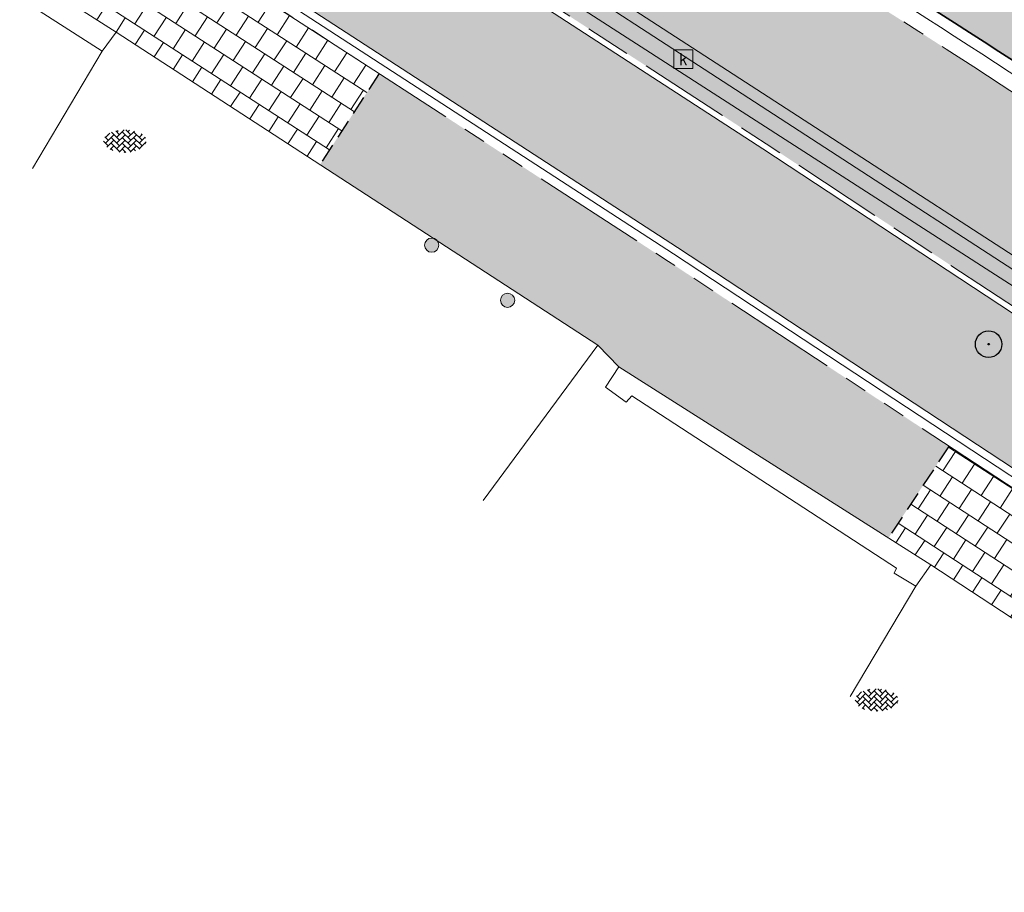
# Model space of a CAD drawing. Header units: metres. Extents: x 187916 to 189411, y 333285 to 334910.
# Tile 108 of 256: x 188230 to 188243, y 334512 to 334524. Entities that reach past the tile are written whole.
import ezdxf
from ezdxf.enums import TextEntityAlignment as Align

# ---------------------------------------------------------------- set-up
doc = ezdxf.new("R2010")
doc.units = ezdxf.units.M
for name, pattern in [('DASHED2', [0.375, 0.25, -0.125]), ('VH-OPSLUITBAND_100X200', [16, 8, -2, 4, -2]), ('VH-TROTTOIRBAND_180-200', [20, 10, -2, 2, -2, 2, -2])]:
    doc.linetypes.add(name, pattern=pattern)
for name, color, linetype, lineweight in [('B-ME-GR-BOOM-S', 253, 'Continuous', 25), ('B-ME-IE-MEUBILAIR_WEGMEUBILAIR_PAAL-S', 253, 'Continuous', 18), ('B-ME-IE-TERREINAFSCHEIDING_KUNSTMATIG_MUUR-G', 253, 'IE-TERREINAFSCHEIDING-KUNSTMATIG-DICHT', 18), ('B-ME-RI-HWA_KOLK-S', 253, 'Continuous', 25), ('B-ME-VH-KANTOPSLUITING_ACHTERKANTBAND-G', 253, 'Continuous', 18), ('B-ME-VH-VERHARDING_ASFALT-G', 253, 'Continuous', 18), ('B-ME-VH-VERHARDING_BETONSTRAATSTEEN-G', 253, 'Continuous', 18), ('B-ME-VH-VERHARDING_BETONSTRAATSTEEN-S', 253, 'Continuous', 25), ('B-ME-VH-VERHARDING_TEGEL-G', 253, 'Continuous', 18), ('N-WE-GR-HAAG-HG01-A', 96, 'Continuous', 35), ('N-WE-VH-GOOT_TEGEL-G', 170, 'Continuous', 35), ('N-WE-VH-KANTOPSLUITING_OPSLUITBAND_80X200-G', 30, 'VH-OPSLUITBAND_100X200', 15), ('N-WE-VH-KANTOPSLUITING_RIJWIELPADBAND_4-12 200-G', 94, 'VH-TROTTOIRBAND_180-200', 15), ('N-WE-VH-KANTOPSLUITING_TROTTOIRBAND_180 200-G', 251, 'VH-TROTTOIRBAND_180-200', 15), ('N-WE-VH-KANTOPSLUITING_VOORKANTBAND-G', 7, 'Continuous', 15), ('N-WE-VH-KANTVERHARDING_STREKLAAG_BSS-G', 60, 'Continuous', 18), ('N-WE-VH-VERHARDING_ASFALT_RIJWEG-A', 251, 'Continuous', 18), ('N-WE-VH-VERHARDING_BETONSTRAATSTEEN-ROOD-A', 11, 'Continuous', 18), ('N-WE-VH-VERHARDING_TEGEL-A', 254, 'Continuous', 5), ('N-WE-VH-VERHARDING_TEGEL_300x300x60-A', 251, 'Continuous', 5)]:
    doc.layers.add(name, color=color, linetype=linetype, lineweight=lineweight)
doc.layers.add('N-WE-VH-MATERIAALSCHEIDING-G', color=7, linetype='DASHED2')
doc.styles.add('NLCS-ISO', font='NLCS-ISO.ttf')
doc.linetypes.add('IE-TERREINAFSCHEIDING-KUNSTMATIG-DICHT', pattern='A,8,-1,[82,NLCS.SHX,S=0.75,R=90,X=0,Y=0],-1', length=10)

# ---------------------------------------------------------------- blocks, each defined once
blk = doc.blocks.new('SRI-KOLK-SO')
at = {"color": 0, "linetype": 'ByBlock', "lineweight": 18}
blk.add_lwpolyline([(-1.125, -1.125), (1.125, -1.125), (1.125, 1.125), (-1.125, 1.125)], close=True, dxfattribs=at)
at = {"color": 0, "linetype": 'ByBlock', "lineweight": 18, "style": 'NLCS-ISO'}
blk.add_text('k', height=1.5, dxfattribs=at).set_placement((0, 0), align=Align.MIDDLE_CENTER)
blk = doc.blocks.new('SGR-BOOM_01')
at = {"ltscale": 0.1}
h = blk.add_hatch(color=256, dxfattribs=at)
edge = h.paths.add_edge_path()
edge.add_arc((7.366995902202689e-12, -5.115907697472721e-12), 0.15, 0, 360)
for centre, radius in [((0, 0), 2.5), ((7.366995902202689e-12, -5.115907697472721e-12), 0.04499999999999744)]:
    blk.add_circle(centre, radius)
blk.add_circle((7.366995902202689e-12, -5.115907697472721e-12), 0.15, dxfattribs=at)
blk = doc.blocks.new('SIE-WEG_PAAL_ALGEMEEN_TYPE_01-SO')
h = blk.add_hatch(color=256)
edge = h.paths.add_edge_path()
edge.add_arc((2.273736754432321e-16, 0), 0.1875, 0, 360)
at = {"ltscale": 0.5}
blk.add_circle((2.273736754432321e-16, 0), 0.1875, dxfattribs=at)
blk = doc.blocks.new('SVH-BSS_KEIFORMAAT_KEPER-SO')
at = {"ltscale": 0.1}
for p, q in [((-2.227386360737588, 0.7424621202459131), (-0.2128896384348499, 2.756958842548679)), ((-2.227386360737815, 2.227386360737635), (-1.846044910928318, 2.608727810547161)), ((0.2160084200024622, 2.753840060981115), (1.484924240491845, 1.484924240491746)), ((0.742462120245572, 2.227386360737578), (1.196639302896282, 2.681563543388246)), ((-5.336050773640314, 0.881278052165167), (-4.454772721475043, -7.582823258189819e-14)), ((-5.197234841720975, 0.7424621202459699), (-4.025666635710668, 1.914030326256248)), ((-5.197234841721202, -0.7424621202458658), (-2.969848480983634, 1.48492424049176)), ((-4.812064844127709, -1.842216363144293), (-2.969848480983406, 3.785860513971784e-14)), ((-4.564991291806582, 1.595142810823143), (-4.454772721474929, 1.484924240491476)), ((-3.712310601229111, 0.7424621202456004), (-1.484924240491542, -1.484924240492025)), ((-3.597206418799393, 2.112282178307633), (-1.484924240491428, -2.747801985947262e-13)), ((-2.477046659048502, 2.477046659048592), (-1.484924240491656, 1.484924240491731)), ((-2.227386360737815, -0.7424621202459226), (-2.463584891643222e-13, 1.484924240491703)), ((-2.227386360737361, -2.227386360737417), (2.083888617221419e-13, 2.083888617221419e-13)), ((-0.7424621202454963, 2.227386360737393), (1.484924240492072, -2.321476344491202e-13)), ((-0.7424621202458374, 0.7424621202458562), (1.484924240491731, -1.48492424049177)), ((0.7424621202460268, 0.7424621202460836), (2.445993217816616, 2.445993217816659)), ((0.7424621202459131, -0.7424621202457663), (2.969848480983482, 1.48492424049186)), ((0.7424621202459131, -2.227386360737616), (2.969848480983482, 9.43689570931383e-15)), ((2.227386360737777, 2.22738636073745), (4.454772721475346, -1.753042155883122e-13)), ((2.227386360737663, 0.7424621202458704), (4.454772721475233, -1.484924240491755)), ((3.7123106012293, 0.7424621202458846), (4.50164561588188, 1.531797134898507)), ((3.7123106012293, -0.7424621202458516), (5.246882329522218, 0.7921096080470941)), ((4.221158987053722, 1.718537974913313), (4.45477272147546, 1.484924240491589)), ((5.197234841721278, 0.7424621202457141), (5.392160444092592, 0.5475365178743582)), ((-5.734817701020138, -0.2048792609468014), (-4.454772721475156, -1.484924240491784)), ((-3.894231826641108, -2.40930758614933), (-2.969848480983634, -1.484924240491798)), ((-3.712310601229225, -0.742462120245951), (-1.484924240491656, -2.969848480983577)), ((-3.712310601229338, -2.227386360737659), (-3.270758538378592, -2.668938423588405)), ((-1.594092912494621, -3.079017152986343), (9.470202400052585e-14, -1.484924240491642)), ((-0.74246212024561, -0.74246212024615), (1.484924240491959, -2.969848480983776)), ((-0.7424621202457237, -2.227386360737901), (0.2141389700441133, -3.18398745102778)), ((1.364972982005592, -3.089799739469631), (2.969848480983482, -1.484924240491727)), ((2.227386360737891, -0.7424621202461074), (3.843627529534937, -2.358703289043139)), ((2.22738636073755, -2.227386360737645), (2.78091825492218, -2.780918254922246)), ((3.712310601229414, -2.227386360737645), (5.574234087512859, -0.3654628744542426)), ((5.197234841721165, -0.7424621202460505), (5.40549668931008, -0.950723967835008)), ((-0.2171522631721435, -3.18700074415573), (9.470202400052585e-14, -2.969848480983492))]:
    blk.add_line(p, q, dxfattribs=at)
at = {"style": 'NLCS-ISO'}
blk.add_attdef('FORMAAT', text='', height=1.8, dxfattribs=at).set_placement((-5.834817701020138, -0.2150483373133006), align=Align.MIDDLE_RIGHT)
blk.add_attdef('KLEUR', text='', height=1.8, dxfattribs=at).set_placement((5.824648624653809, -0.2150483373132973), align=Align.MIDDLE_LEFT)
at = {"style": 'NLCS-ISO', "flags": 1}
blk.add_attdef('FUNCTIE', text='', height=1.8, dxfattribs=at).set_placement((0.1159930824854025, -3.584775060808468), align=Align.MIDDLE_CENTER)
blk = doc.blocks.new('DTM')
at = {"layer": 'B-ME-IE-TERREINAFSCHEIDING_KUNSTMATIG_MUUR-G', "ltscale": 0.2, "flags": 128}
for points in [[(188231.3310000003, 334523.6480000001), (188223.4240000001, 334528.6809999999)], [(188231.1480000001, 334523.3969999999), (188223.2889999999, 334528.4309999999)], [(188231.3310000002, 334523.648), (188231.148, 334523.3969999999)], [(188237.954, 334519.2370000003), (188237.7799999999, 334518.9690000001)], [(188242.0630000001, 334516.6290000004), (188237.954, 334519.2370000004)], [(188237.7799999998, 334518.9690000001), (188238.051, 334518.7730000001)], [(188238.0510000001, 334518.7730000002), (188238.1230000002, 334518.8560000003)], [(188241.6099999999, 334516.5869999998), (188238.1230000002, 334518.8560000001)], [(188241.5800000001, 334516.5219999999), (188241.61, 334516.5869999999)], [(188242.0630000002, 334516.6290000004), (188241.8670000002, 334516.3470000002)], [(188241.8670000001, 334516.347), (188241.58, 334516.5219999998)]]:
    blk.add_lwpolyline(points, dxfattribs=at)
at = {"layer": 'B-ME-VH-KANTOPSLUITING_ACHTERKANTBAND-G', "ltscale": 0.2, "flags": 128}
blk.add_lwpolyline([(188272.6039999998, 334491.6299999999), (188273.318, 334493.8029999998), (188273.3390000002, 334496.1669999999), (188272.852, 334498.4410000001), (188271.8879999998, 334500.5279999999), (188270.5049999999, 334502.3429999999), (188268.7429999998, 334503.8130000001), (188267.733, 334504.4810000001), (188267.486, 334504.0980000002), (188266.2340000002, 334504.9050000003), (188266.486, 334505.2760000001), (188258.202, 334510.591), (188248.923, 334516.5949999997), (188246.4920000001, 334518.1310000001), (188246.327, 334517.8790000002), (188243.8160000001, 334519.5049999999), (188243.986, 334519.7590000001), (188235.983, 334524.9169999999), (188235.8199999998, 334524.6710000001), (188232.6639999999, 334526.679), (188232.8339999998, 334526.9380000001), (188225.3100000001, 334531.8059999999)], dxfattribs=at)
at = {"layer": 'B-ME-VH-VERHARDING_ASFALT-G', "ltscale": 0.2, "flags": 128}
blk.add_lwpolyline([(188272.9249999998, 334491.4739999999), (188273.662, 334493.7560000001), (188273.6749999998, 334496.2310000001), (188273.165, 334498.585), (188272.196, 334500.719), (188270.7609999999, 334502.577), (188268.9130000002, 334504.1060000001), (188267.9359999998, 334504.7570000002), (188266.662, 334505.568), (188258.4249999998, 334510.895), (188249.1529999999, 334516.841), (188246.6850000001, 334518.4350000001), (188244.1570000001, 334520.0490000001), (188236.159, 334525.2400000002), (188233.0249999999, 334527.2250000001), (188225.446, 334532.0779999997), (188217.8650000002, 334536.983), (188208.3530000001, 334543.085), (188203.0589999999, 334546.4670000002), (188197.6239999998, 334549.9819999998), (188189.6060000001, 334555.1039999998), (188180.355, 334561.0320000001), (188174.6570000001, 334564.6979999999)], dxfattribs=at)
at = {"layer": 'B-ME-VH-VERHARDING_BETONSTRAATSTEEN-G', "ltscale": 0.2, "flags": 128}
for points in [[(188272.7930000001, 334491.5449999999), (188273.5350000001, 334493.7850000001), (188273.5439999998, 334496.1940000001), (188273.0499999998, 334498.497), (188272.0690000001, 334500.6669999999), (188270.6499999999, 334502.4819999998), (188268.838, 334503.9739999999), (188267.8459999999, 334504.6359999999), (188266.5789999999, 334505.4640000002), (188258.3190000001, 334510.7590000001), (188249.0520000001, 334516.733), (188246.611, 334518.298), (188244.071, 334519.9210000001), (188236.088, 334525.105), (188232.9419999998, 334527.0949999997), (188225.375, 334531.9300000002), (188217.7629999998, 334536.8369999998), (188208.2689999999, 334542.9419999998), (188202.9709999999, 334546.3429999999), (188197.5269999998, 334549.852), (188189.5070000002, 334554.9709999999), (188180.2629999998, 334560.9079999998), (188174.571, 334564.5619999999)], [(188231.148, 334523.3969999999), (188230.2310000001, 334521.8509999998)], [(188237.6779999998, 334519.5260000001), (188236.165, 334517.4789999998)], [(188241.8670000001, 334516.3470000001), (188241.0019999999, 334514.8930000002)]]:
    blk.add_lwpolyline(points, dxfattribs=at)
at = {"layer": 'B-ME-VH-VERHARDING_TEGEL-G', "ltscale": 0.2, "flags": 128}
for points in [[(188231.3310000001, 334523.6479999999), (188237.6779999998, 334519.5260000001), (188237.9539999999, 334519.2370000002)], [(188242.0629999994, 334516.6290000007), (188244.1940000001, 334515.2319999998), (188244.3939999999, 334515.1260000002)]]:
    blk.add_lwpolyline(points, dxfattribs=at)
at = {"layer": 'B-ME-GR-BOOM-S', "xscale": 0.07, "yscale": 0.07, "zscale": 0.07}
blk.add_blockref('SGR-BOOM_01', (188242.825, 334519.537), dxfattribs=at)
at = {"layer": 'B-ME-IE-MEUBILAIR_WEGMEUBILAIR_PAAL-S', "xscale": 0.5, "yscale": 0.5, "zscale": 0.5}
for p in [(188235.489, 334520.841), (188236.488, 334520.116)]:
    blk.add_blockref('SIE-WEG_PAAL_ALGEMEEN_TYPE_01-SO', p, dxfattribs=at)
at = {"layer": 'B-ME-RI-HWA_KOLK-S', "xscale": 0.11, "yscale": 0.11, "zscale": 0.11}
blk.add_blockref('SRI-KOLK-SO', (188238.804, 334523.292), dxfattribs=at)
at = {"layer": 'B-ME-VH-VERHARDING_BETONSTRAATSTEEN-S', "xscale": 0.05, "yscale": 0.05, "zscale": 0.05}
for p in [(188231.45, 334522.223), (188241.353, 334514.859)]:
    blk.add_blockref('SVH-BSS_KEIFORMAAT_KEPER-SO', p, dxfattribs=at)
blk = doc.blocks.new('ontwerp Wilhelmina- & Engelenkampstraat')
at = {"layer": 'N-WE-GR-HAAG-HG01-A', "transparency": 33554610}
h = blk.add_hatch(color=256, dxfattribs=at)
h.dxf.hatch_style = 1
h.paths.add_polyline_path([(188244.2908689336, 334522.1233333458, 0.009985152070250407), (188243.3508601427, 334522.7189028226, 0.0134728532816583), (188237.4907333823, 334526.3586303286, 0.4004742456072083), (188237.087774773, 334526.2630109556), (188236.9874374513, 334526.3288344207), (188235.9530600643, 334524.7361140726), (188239.8934220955, 334522.1770826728), (188243.3364949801, 334519.9108522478), (188244.4761075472, 334521.6422600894), (188244.3758706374, 334521.7082340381, 0.4134534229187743)])
at = {"layer": 'N-WE-VH-VERHARDING_ASFALT_RIJWEG-A', "transparency": 33554610}
h = blk.add_hatch(color=256, dxfattribs=at)
h.dxf.hatch_style = 1
edge = h.paths.add_edge_path()
edge.add_line((188163.8208333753, 334580.6406240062), (188159.2952212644, 334575.7984076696))
edge.add_line((188159.2952212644, 334575.7984076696), (188174.5957356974, 334565.9704214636))
edge.add_line((188174.5957356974, 334565.9704214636), (188208.8839609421, 334543.8760752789))
edge.add_arc((188265.1432202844, 334630.8183515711), 103.5570551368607, 237.0935993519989, 239.2286548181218)
edge.add_arc((189667.3076695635, 336961.7811804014), 2823.749582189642, 238.9808935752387, 239.4819934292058)
edge.add_line((188233.3818636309, 334529.2067239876), (188237.2558465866, 334526.9002472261))
edge.add_arc((188172.8948845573, 334415.8189779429), 128.3798341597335, 56.614742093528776, 59.911814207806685, ccw=False)
edge.add_arc((188228.9109722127, 334498.8883011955), 28.21409776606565, 55.4845922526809, 58.773180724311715, ccw=False)
edge.add_line((188244.8978654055, 334522.1359797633), (188270.2099100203, 334505.7794106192))
edge.add_arc((188264.7010883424, 334497.2544241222), 10.15000054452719, 13.737900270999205, 57.129572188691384, ccw=False)
edge.add_line((188274.5607201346, 334499.6648539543), (188285.3916733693, 334492.8307818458))
edge.add_arc((188287.0274187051, 334482.813442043), 10.15001278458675, 56.479027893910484, 99.27405743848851, ccw=False)
edge.add_line((188292.6326838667, 334491.2753426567), (188328.2332900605, 334467.6895627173))
edge.add_arc((188166.0016867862, 334216.8707131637), 298.7125514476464, 47.8039201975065, 57.10489379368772, ccw=False)
edge.add_arc((188346.5713980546, 334415.6696875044), 30.15000000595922, 31.86626050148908, 48.27499196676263, ccw=False)
edge.add_arc((188363.5941228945, 334425.9773084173), 10.25375049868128, 32.663466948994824, 33.16756871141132, ccw=False)
edge.add_arc((188363.7680247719, 334425.9005759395), 10.15000001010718, 9.405490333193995, 33.55795590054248, ccw=False)
edge.add_arc((188373.1107148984, 334427.4481680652), 0.680000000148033, -65.24652159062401, 9.405490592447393, ccw=False)
edge.add_line((188373.39544101, 334426.8306479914), (188373.3535042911, 334426.8064665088))
edge.add_line((188373.3535042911, 334426.8064665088), (188373.0122377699, 334426.6096859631))
edge.add_arc((188366.2889411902, 334422.7187079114), 7.76803881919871, 0.9923180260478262, 30.05928364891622, ccw=False)
edge.add_line((188374.0558150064, 334422.853237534), (188385.6760825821, 334436.9428109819))
edge.add_arc((188384.9421657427, 334443.9042308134), 6.99999999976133, 238.676415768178, 276.0182515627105, ccw=False)
edge.add_line((188381.3030702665, 334437.9245164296), (188374.3090535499, 334441.7971089))
edge.add_line((188374.3090535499, 334441.7971089), (188374.1759859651, 334441.5785117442))
edge.add_arc((188373.7240602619, 334441.8357337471), 0.5199999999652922, 236.9865645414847, 330.35281892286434, ccw=False)
edge.add_arc((188428.1308333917, 334525.1050683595), 99.98797832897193, 235.55122826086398, 236.8408409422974, ccw=False)
edge.add_arc((188411.6700745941, 334501.8726051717), 71.51970141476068, 233.64609065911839, 235.89746209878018, ccw=False)
edge.add_arc((188411.670100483, 334501.8726410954), 71.51974569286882, 233.2495609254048, 233.64609101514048, ccw=False)
edge.add_arc((188457.7549952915, 334568.1260296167), 152.2034652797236, 230.5042180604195, 234.2720138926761, ccw=False)
edge.add_arc((188166.9569656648, 334218.1136175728), 302.8501405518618, 50.16648870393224, 50.26164584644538)
edge.add_arc((188166.9570554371, 334218.113725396), 302.8500002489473, 50.26164586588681, 51.22502147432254)
edge.add_arc((188166.9539407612, 334218.1098417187), 302.854978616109, 51.22502222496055, 51.3192961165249)
edge.add_arc((188167.7827901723, 334219.1716967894), 301.508037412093, 51.31614081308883, 52.74067650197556)
edge.add_arc((188166.9798580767, 334218.1437757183), 302.8122778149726, 52.73751119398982, 52.83170123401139)
edge.add_arc((188166.9570555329, 334218.113725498), 302.8500001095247, 52.83169831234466, 54.43051335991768)
edge.add_arc((188166.9767697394, 334218.1413522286), 302.8160606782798, 54.43050684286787, 54.52539666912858)
edge.add_arc((188160.6555547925, 334209.0669401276), 313.8745045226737, 54.54701659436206, 57.10245107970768)
edge.add_line((188331.1328921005, 334472.609502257), (188320.0936543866, 334479.922007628))
edge.add_arc((188323.4852573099, 334485.0441346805), 6.143220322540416, 221.5045135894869, 236.48957065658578, ccw=False)
edge.add_arc((188319.5511004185, 334481.5629375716), 0.8899999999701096, 137.6692106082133, 221.5046791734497, ccw=False)
edge.add_line((188318.8931507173, 334482.1622723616), (188319.2594146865, 334482.6371719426))
edge.add_line((188319.2594146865, 334482.6371719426), (188319.2912123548, 334482.6784009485))
edge.add_arc((188340.6890844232, 334510.7641414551), 35.30832407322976, 218.5773896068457, 232.6970680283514, ccw=False)
edge.add_arc((188279.0883320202, 334513.8429033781), 42.25714136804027, 321.20296164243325, 323.56659149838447, ccw=False)
edge.add_arc((188310.4726214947, 334488.8679822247), 2.15802668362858, 242.7824537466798, 315.8976350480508, ccw=False)
edge.add_line((188309.4856042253, 334486.9489001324), (188295.3438852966, 334496.3165348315))
edge.add_line((188295.3438852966, 334496.3165348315), (188286.6449701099, 334501.9456440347))
edge.add_line((188286.6449701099, 334501.9456440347), (188245.2759046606, 334528.678213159))
edge.add_arc((188189.2378963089, 334441.9585258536), 103.2500002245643, 57.12957376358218, 59.23144345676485)
edge.add_line((188242.0576432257, 334530.6751358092), (188236.73552821, 334533.8437957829))
edge.add_arc((182886.7756591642, 325560.3118348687), 10447.31288197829, 59.19688513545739, 59.33512800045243)
edge.add_line((188215.0687000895, 334546.7260098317), (188212.1448451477, 334548.5376449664))
edge.add_line((188212.1448451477, 334548.5376449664), (188202.8877957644, 334554.5207101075))
edge.add_line((188202.8877957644, 334554.5207101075), (188173.134058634, 334573.6931625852))
edge.add_line((188173.134058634, 334573.6931625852), (188171.667712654, 334574.6976989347))
edge.add_arc((188421.3357456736, 334919.3221964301), 425.5586575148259, 233.19857496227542, 234.07802403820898, ccw=False)
edge.add_line((188166.4075921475, 334578.5703695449), (188163.8279358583, 334580.6347157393))
edge.add_line((188163.8279358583, 334580.6347157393), (188163.8208333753, 334580.6406240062))
at = {"layer": 'N-WE-VH-VERHARDING_BETONSTRAATSTEEN-ROOD-A', "transparency": 33554610}
h = blk.add_hatch(color=11, dxfattribs=at)
h.dxf.hatch_style = 1
edge = h.paths.add_edge_path()
edge.add_arc((188270.332567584, 334495.2359531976), 4.01840035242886, 341.6529269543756, 416.7021785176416)
edge.add_arc((188270.3325658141, 334495.2359543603), 4.018400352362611, -18.34911897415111, 56.702148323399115, ccw=False)
edge.add_arc((188264.7010888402, 334497.2544243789), 9.999999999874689, 340.8314171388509, 340.8322362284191)
edge = h.paths.add_edge_path()
edge.add_arc((188148.770241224, 334564.1394932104), 12.09999999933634, 57.63015956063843, 89.30733865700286)
edge.add_line((188148.9165172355, 334576.2386090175), (188148.9370684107, 334577.938484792))
edge.add_arc((188148.7702412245, 334564.1394932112), 13.79999999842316, 57.630159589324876, 89.30733865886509, ccw=False)
edge.add_line((188156.1585166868, 334575.7951092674), (188165.274457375, 334570.0166861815))
edge.add_line((188165.274457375, 334570.0166861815), (188169.8198914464, 334567.1086563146))
edge.add_line((188169.8198914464, 334567.1086563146), (188171.511029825, 334565.9779010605))
edge.add_line((188171.511029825, 334565.9779010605), (188172.8852863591, 334565.1012805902))
edge.add_line((188172.8852863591, 334565.1012805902), (188189.066450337, 334554.7569305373))
edge.add_line((188189.066450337, 334554.7569305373), (188194.1878845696, 334551.4665076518))
edge.add_line((188194.1878845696, 334551.4665076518), (188201.1790287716, 334547.0002215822))
edge.add_line((188201.1790287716, 334547.0002215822), (188204.1699773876, 334545.0015735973))
edge.add_line((188204.1699773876, 334545.0015735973), (188207.8265481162, 334542.6269838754))
edge.add_line((188207.8265481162, 334542.6269838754), (188215.6547227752, 334537.6455997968))
edge.add_line((188215.6547227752, 334537.6455997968), (188224.3779567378, 334532.0578415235))
edge.add_line((188224.3779567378, 334532.0578415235), (188225.2379334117, 334531.4974632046))
edge.add_line((188225.2379334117, 334531.4974632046), (188233.1427692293, 334526.4658407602))
edge.add_line((188233.1427692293, 334526.4658407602), (188239.8496435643, 334522.1101237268))
edge.add_line((188239.8496435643, 334522.1101237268), (188248.511649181, 334516.4087920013))
edge.add_line((188248.511649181, 334516.4087920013), (188250.7467074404, 334514.9210303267))
edge.add_line((188250.7467074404, 334514.9210303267), (188255.6112174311, 334511.7728785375))
edge.add_line((188255.6112174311, 334511.7728785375), (188256.3588268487, 334511.2878343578))
edge.add_line((188256.3588268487, 334511.2878343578), (188261.1983553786, 334508.1523159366))
edge.add_line((188261.1983553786, 334508.1523159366), (188268.3147183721, 334503.5103458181))
edge.add_line((188268.3147183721, 334503.5103458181), (188273.2914312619, 334500.2531944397))
edge.add_arc((188273.5652412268, 334500.6715580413), 0.4999999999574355, 236.7961170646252, 381.0816675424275)
edge.add_arc((188264.7010888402, 334497.2544243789), 9.999999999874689, -13.01039675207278, 21.081667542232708, ccw=False)
edge.add_arc((188270.3325660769, 334495.2359545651), 4.118400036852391, 356.7594048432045, 416.7032974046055)
edge.add_line((188272.5934635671, 334498.6782737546), (188272.3604773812, 334498.8307581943))
edge.add_line((188272.3604773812, 334498.8307581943), (188271.5237501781, 334499.378378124))
edge.add_line((188271.5237501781, 334499.378378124), (188267.3942402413, 334502.0810534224))
edge.add_line((188267.3942402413, 334502.0810534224), (188264.1115089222, 334504.2222952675))
edge.add_line((188264.1115089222, 334504.2222952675), (188260.7611897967, 334506.4076229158))
edge.add_line((188260.7611897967, 334506.4076229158), (188260.2332122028, 334506.7520092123))
edge.add_line((188260.2332122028, 334506.7520092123), (188255.4335565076, 334509.8616945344))
edge.add_line((188255.4335565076, 334509.8616945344), (188254.6867637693, 334510.3462088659))
edge.add_line((188254.6867637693, 334510.3462088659), (188249.8141395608, 334513.4996119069))
edge.add_line((188249.8141395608, 334513.4996119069), (188249.0920431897, 334513.979857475))
edge.add_line((188249.0920431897, 334513.979857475), (188247.6052413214, 334514.969945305))
edge.add_line((188247.6052413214, 334514.969945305), (188238.7286873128, 334520.811070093))
edge.add_line((188238.7286873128, 334520.811070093), (188232.2233639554, 334525.0358917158))
edge.add_line((188232.2233639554, 334525.0358917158), (188224.3174298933, 334530.0682132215))
edge.add_line((188224.3174298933, 334530.0682132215), (188223.4554115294, 334530.6299219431))
edge.add_line((188223.4554115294, 334530.6299219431), (188214.7399082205, 334536.2127282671))
edge.add_line((188214.7399082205, 334536.2127282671), (188206.9072550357, 334541.1969622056))
edge.add_line((188206.9072550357, 334541.1969622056), (188203.2347351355, 334543.5819093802))
edge.add_line((188203.2347351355, 334543.5819093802), (188200.2488350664, 334545.5771837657))
edge.add_line((188200.2488350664, 334545.5771837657), (188193.9364147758, 334549.6126811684))
edge.add_line((188193.9364147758, 334549.6126811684), (188193.2729879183, 334550.0336828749))
edge.add_line((188193.2729879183, 334550.0336828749), (188188.2574143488, 334553.2560923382))
edge.add_line((188188.2574143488, 334553.2560923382), (188171.9529504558, 334563.6795877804))
edge.add_line((188171.9529504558, 334563.6795877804), (188170.5813430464, 334564.5545184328))
edge.add_line((188170.5813430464, 334564.5545184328), (188168.8892599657, 334565.6859053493))
edge.add_line((188168.8892599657, 334565.6859053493), (188164.361299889, 334568.5827558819))
edge.add_line((188164.361299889, 334568.5827558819), (188155.2483668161, 334574.3592725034))
at = {"layer": 'N-WE-VH-VERHARDING_TEGEL-A', "transparency": 33554610}
h = blk.add_hatch(color=256, dxfattribs=at)
h.dxf.hatch_style = 1
h.paths.add_polyline_path([(188242.3032351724, 334518.1955167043), (188238.6083066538, 334520.6269262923), (188234.7966503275, 334523.1023709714), (188234.0177885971, 334521.9030901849), (188237.6779999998, 334519.5260000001), (188237.9539999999, 334519.2370000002), (188241.5051871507, 334516.9830462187)])
at = {"layer": 'N-WE-VH-VERHARDING_TEGEL_300x300x60-A', "transparency": 33554610}
h = blk.add_hatch(dxfattribs=at)
h.set_pattern_fill('AVH-TEGEL_300X300_HALFST', color=256, angle=237.09, pattern_type=2)
h.set_pattern_definition([(237.09, (188234.8748128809, 334523.0516090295), (-0.03706753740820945, -0.3333556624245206), [0.3, -0.3]), (327.09, (188234.8748128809, 334523.0516090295), (0.1629962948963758, 0.2518575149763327), [])])
h.paths.add_polyline_path([(188232.1043820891, 334524.8508394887), (188231.4661958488, 334525.257060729), (188230.6983256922, 334524.05071276), (188231.3310000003, 334523.6480000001), (188234.0177885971, 334521.9030901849), (188234.7966503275, 334523.1023709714)])
h = blk.add_hatch(dxfattribs=at)
h.set_pattern_fill('AVH-TEGEL_300X300_HALFST', color=256, angle=236.89, pattern_type=2)
h.set_pattern_definition([(236.89, (188245.6538551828, 334515.9906757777), (-0.03823093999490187, -0.3332242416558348), [0.3, -0.3]), (326.89, (188245.6538551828, 334515.9906757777), (0.1638744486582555, 0.2512870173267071), [])])
h.paths.add_polyline_path([(188242.3032351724, 334518.1955167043), (188241.5051871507, 334516.9830462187), (188242.0630000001, 334516.6290000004), (188244.1940000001, 334515.2319999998), (188244.3939999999, 334515.1260000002), (188244.6869999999, 334514.9330000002), (188244.6600000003, 334514.8810000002), (188244.8355122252, 334514.7677148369), (188245.6445118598, 334515.9968240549)])
at = {"layer": 'N-WE-VH-GOOT_TEGEL-G'}
blk.add_lwpolyline([(188095.1749857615, 334530.5396943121), (188101.6504048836, 334539.510067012), (188106.7442135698, 334546.500351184), (188107.0435106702, 334546.9221797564), (188110.7802754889, 334552.5427385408), (188120.2602677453, 334566.8018253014, -0.3976723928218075), (188159.2695942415, 334575.8148686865), (188174.5957357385, 334565.970421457), (188208.8839609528, 334543.8760752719, 0.009316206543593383), (188212.1620622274, 334541.8404860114, 0.002186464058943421), (188233.3818636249, 334529.2067239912), (188237.2558465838, 334526.9002472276, -0.01438719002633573), (188243.5379345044, 334523.0147862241, -0.01435012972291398), (188244.8978654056, 334522.1359797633), (188270.2099099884, 334505.7794105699, -0.1585987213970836), (188274.1717358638, 334500.9053619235, -0.2389408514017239), (188273.2451314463, 334491.7752058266), (188271.789554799, 334489.5054462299)], format="xyb", dxfattribs=at)
at = {"layer": 'N-WE-VH-KANTOPSLUITING_OPSLUITBAND_80X200-G', "ltscale": 0.15, "flags": 128}
blk.add_lwpolyline([(188145.0646577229, 334579.4318966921), (188144.9755144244, 334578.5018293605, 0.4498276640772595), (188145.4038840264, 334578.041883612, -0.009145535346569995), (188146.4602676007, 334578.0484346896), (188148.9380355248, 334578.0184789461, -0.1391047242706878), (188156.2013472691, 334575.8626780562), (188165.3174294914, 334570.0841652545), (188169.863685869, 334567.1756093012), (188171.554779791, 334566.0448837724), (188172.928309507, 334565.16872693), (188189.1096167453, 334554.8242853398), (188194.2309385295, 334551.5339347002), (188194.8926683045, 334551.1140099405), (188201.222802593, 334547.0671880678), (188204.213988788, 334545.068381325), (188207.8698089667, 334542.6942790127), (188215.6977728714, 334537.7130290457), (188224.42137063, 334532.125037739), (188225.2812512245, 334531.5647220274), (188233.1860353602, 334526.5331324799), (188239.8934220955, 334522.1770826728), (188248.5558120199, 334516.475497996), (188250.0786412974, 334515.4614188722), (188250.790592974, 334514.9879206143), (188255.654721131, 334511.8400159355), (188256.4023689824, 334511.3549468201), (188261.2419589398, 334508.2193886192), (188268.3584767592, 334503.5773175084), (188272.4985136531, 334500.8677525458)], format="xyb", dxfattribs=at)
at = {"layer": 'N-WE-VH-KANTOPSLUITING_RIJWIELPADBAND_4-12 200-G', "ltscale": 0.15, "flags": 128}
blk.add_lwpolyline([(188147.6588061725, 334576.0337984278), (188148.9138576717, 334576.0186250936, -0.1391047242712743), (188155.1305827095, 334574.1734583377), (188164.243126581, 334568.3971884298), (188168.768825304, 334565.5017846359), (188170.4610306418, 334564.370315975), (188171.8345435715, 334563.4941698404), (188188.1387054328, 334553.0708674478), (188193.1545895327, 334549.8482584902), (188193.8182261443, 334549.4271236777), (188200.1284570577, 334545.3930259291), (188203.1137037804, 334543.3981881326), (188206.7882877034, 334541.0119005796), (188214.6215204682, 334536.0272978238), (188223.3360233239, 334530.4451323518), (188224.1983059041, 334529.8832514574), (188232.1043820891, 334524.8508394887), (188238.6083066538, 334520.6269262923), (188247.4838037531, 334514.7864970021), (188248.9701040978, 334513.796743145), (188249.6934543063, 334513.3156636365), (188254.5671286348, 334510.1615809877), (188255.3138156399, 334509.6771352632), (188260.1109890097, 334506.5690581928), (188260.6414252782, 334506.2230688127)], format="xyb", dxfattribs=at)
at = {"layer": 'N-WE-VH-KANTOPSLUITING_TROTTOIRBAND_180 200-G', "ltscale": 0.15, "flags": 128}
blk.add_lwpolyline([(188237.087774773, 334526.2630109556, -0.4004742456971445), (188237.4907333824, 334526.3586303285, -0.01347285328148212), (188243.3508601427, 334522.7189028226, -0.009985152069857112), (188244.2908689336, 334522.1233333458, -0.4134534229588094), (188244.3758706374, 334521.7082340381, -0.4134534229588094)], format="xyb", dxfattribs=at)
at = {"layer": 'N-WE-VH-KANTOPSLUITING_VOORKANTBAND-G', "flags": 128}
for points in [[(188172.8852863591, 334565.1012805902), (188189.066450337, 334554.7569305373), (188194.1878845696, 334551.4665076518), (188194.8496906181, 334551.04653449), (188201.1790287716, 334547.0002215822), (188204.1699773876, 334545.0015735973), (188207.8265481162, 334542.6269838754), (188215.6547227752, 334537.6455997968), (188224.3779567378, 334532.0578415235), (188225.2379334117, 334531.4974632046), (188233.1427692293, 334526.4658407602), (188239.8496435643, 334522.1101237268), (188248.511649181, 334516.4087920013), (188250.0342998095, 334515.3948318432), (188250.7467074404, 334514.9210303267), (188255.6112174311, 334511.7728785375), (188256.3588268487, 334511.2878343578), (188261.1983553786, 334508.1523159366), (188268.3147183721, 334503.5103458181), (188272.4547040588, 334500.8008143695)], [(188171.8991291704, 334563.5953068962), (188188.2034557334, 334553.1718992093), (188193.2191704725, 334549.9493990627), (188193.8826926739, 334549.5283368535), (188200.1941177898, 334545.4934756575), (188203.1797208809, 334543.4983997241), (188206.8531789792, 334541.1128432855), (188214.6860956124, 334536.1284416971), (188223.4011441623, 334530.5459266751), (188224.2632826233, 334529.9841396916), (188232.1692812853, 334524.9517770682), (188238.6739688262, 334520.7273683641), (188247.5500424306, 334514.8865597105), (188249.0366163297, 334513.8966236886), (188249.7592826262, 334513.4159990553), (188254.6323841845, 334510.2622870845), (188255.3791288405, 334509.7778039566), (188260.1787083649, 334506.6681679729), (188260.7065571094, 334506.3238657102)]]:
    blk.add_lwpolyline(points, dxfattribs=at)
blk.add_lwpolyline([(188236.9200431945, 334526.3719426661, -0.4004742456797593), (188237.5916408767, 334526.5313082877, -0.0134654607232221), (188243.4577565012, 334522.8879812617, -0.009951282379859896), (188244.4012611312, 334522.2901073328, -0.4134534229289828), (188244.5429306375, 334521.5982751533)], format="xyb", dxfattribs=at)
at = {"layer": 'N-WE-VH-KANTVERHARDING_STREKLAAG_BSS-G', "flags": 128}
blk.add_lwpolyline([(188224.3174298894, 334530.0682132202), (188232.2233639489, 334525.0358917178), (188238.7286873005, 334520.8110700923), (188247.6052413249, 334514.9699453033), (188249.0920431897, 334513.979857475), (188249.8141395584, 334513.4996119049), (188254.6867638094, 334510.3462088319), (188255.4335565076, 334509.8616945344), (188260.2332122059, 334506.7520092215), (188260.7611897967, 334506.4076229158), (188261.5987695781, 334505.8612910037), (188263.2739291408, 334504.7686271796), (188264.1115089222, 334504.2222952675), (188267.3942402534, 334502.0810534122), (188271.5237501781, 334499.378378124), (188272.3604773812, 334498.8307581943), (188272.5934635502, 334498.6782737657, -0.2676870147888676), (188274.4443804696, 334495.0031429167)], format="xyb", dxfattribs=at)
at = {"layer": 'N-WE-VH-MATERIAALSCHEIDING-G', "flags": 128}
for points in [[(188234.7966503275, 334523.1023709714), (188234.0177885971, 334521.9030901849)], [(188242.3032351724, 334518.1955167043), (188241.5051871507, 334516.9830462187)]]:
    blk.add_lwpolyline(points, dxfattribs=at)

msp = doc.modelspace()

# ---------------------------------------------------------------- block references
msp.add_blockref('DTM', (0, 0))

# ---------------------------------------------------------------- next in the draw order: block references
msp.add_blockref('ontwerp Wilhelmina- & Engelenkampstraat', (0, 0))

doc.saveas('drawing.dxf')
